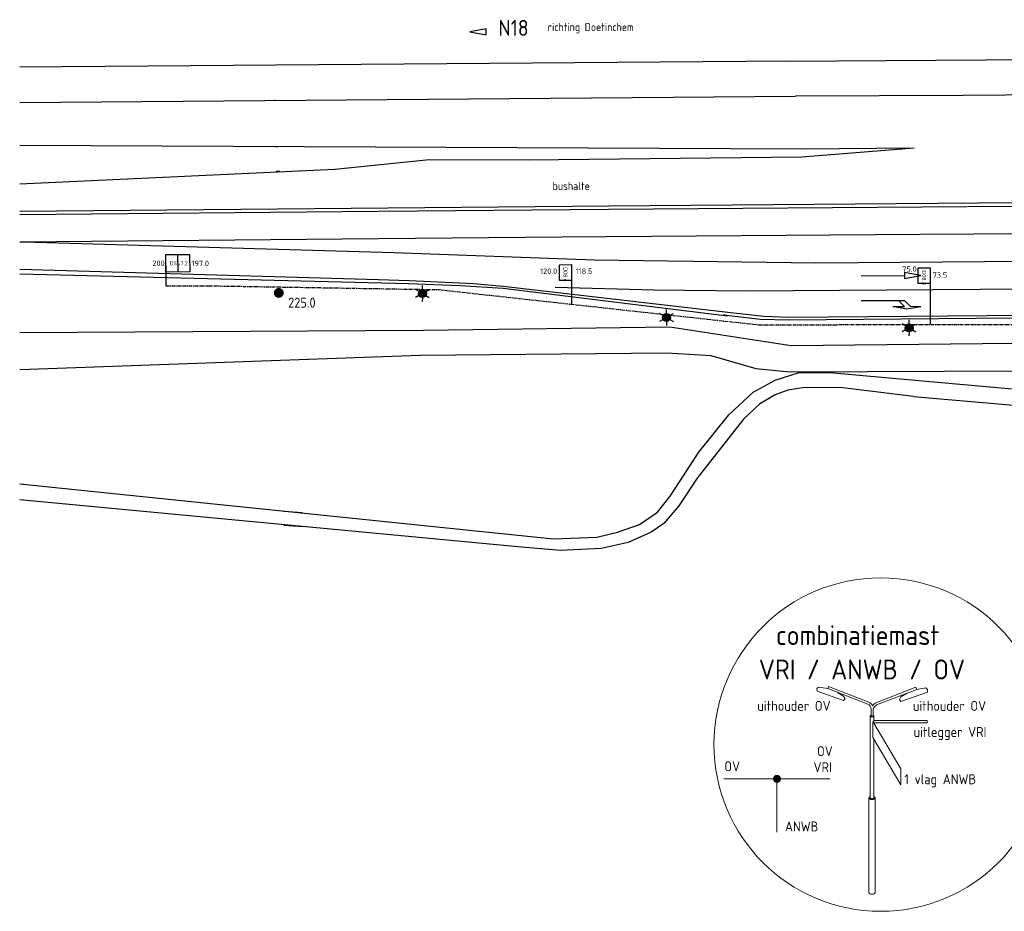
# Model space of a CAD drawing. Extents: x -244 to 1570, y 362 to 1124.
# Tile 2 of 10: x 195 to 442, y 614 to 837. Entities that reach past the tile are written whole.
import ezdxf
from ezdxf.enums import TextEntityAlignment as Align

# ---------------------------------------------------------------- set-up
doc = ezdxf.new("R2010")
doc.units = 0
doc.header["$LTSCALE"] = 0.09
doc.header["$MEASUREMENT"] = 0
for name, pattern in [('VRI', [16, 10, -2, 2, -2]), ('W41BN$0$BLOKMARK', [1000.1, 1000, -0.1]), ('W41BN$0$VERDRIJFVL', [1000.1, 1000, -0.1]), ('W41BN$0$VERFLIJN', [1000.1, 1000, -0.1])]:
    doc.linetypes.add(name, pattern=pattern)
doc.layers.get('0').update_dxf_attribs({"linetype": 'CONTINUOUS'})
for name, color, linetype, lineweight in [('as-bs-kilometr', 7, 'CONTINUOUS', 18), ('to-xx-t25_1', 7, 'CONTINUOUS', 25), ('VRI-MEUBILAIR', 7, 'CONTINUOUS', 18)]:
    doc.layers.add(name, color=color, linetype=linetype, lineweight=lineweight)
doc.layers.add('kl-bs-vrikabel', color=30, linetype='VRI')
doc.layers.add('kl-bs-vrilus', color=34, linetype='CONTINUOUS')
doc.styles.add('ISO', font='ISO.SHX', dxfattribs={"height": 1.8})
doc.styles.add('ISO25', font='ISO.shx', dxfattribs={"height": 2})

# ---------------------------------------------------------------- blocks, each defined once
blk = doc.blocks.new('OV-MAST')
at = {"linetype": 'Continuous'}
blk.add_hatch(color=1, dxfattribs=at).paths.add_polyline_path([(897.09, 428.63, 1), (898.09, 428.63, 1)])
at = {"color": 1, "linetype": 'Continuous'}
for p, q in [((897.16, 428.88, 20.22), (896.72, 429.13, 20.22)), ((897.59, 429.13, 20.22), (897.59, 429.63, 20.22)), ((898.02, 428.88, 20.22), (898.46, 429.13, 20.22)), ((897.16, 428.38, 20.22), (896.72, 428.13, 20.22)), ((897.59, 428.13, 20.22), (897.59, 427.63, 20.22)), ((898.02, 428.38, 20.22), (898.46, 428.13, 20.22))]:
    blk.add_line(p, q, dxfattribs=at)
blk.add_circle((897.59, 428.63, 20.22), 0.5, dxfattribs=at)
blk = doc.blocks.new('W41BN$0$PIJLR', base_point=(0, 0, -0.1))
at = {"color": 0}
for p, q in [((0, 0), (5.45, 0)), ((5.45, -0.75), (4.7, 0)), ((6.2, -0.75), (5.45, 0)), ((4, -0.75), (5.45, -0.75)), ((5.7, -1.05), (4, -0.75)), ((7.5, -0.75), (5.7, -1.05)), ((7.5, -0.75), (6.2, -0.75))]:
    blk.add_line(p, q, dxfattribs=at)
blk = doc.blocks.new('W41BN$0$PIJL', base_point=(0, 0, -0.1))
at = {"color": 0}
for p, q in [((0, 0), (5.45, 0)), ((7.5, 0), (5.45, 0.375)), ((5.45, 0.375), (5.45, -0.375)), ((5.45, -0.375), (7.5, 0))]:
    blk.add_line(p, q, dxfattribs=at)
blk = doc.blocks.new('ONDERGROND')
at = {"layer": 'as-bs-kilometr'}
blk.add_hatch(color=256, dxfattribs=at).paths.add_polyline_path([(-155.88, 72.87, 1), (-153.38, 72.87, 1)])
at = {"color": 253}
for points in [[(-26.83, 131.04, -280.05), (-219.66, 129.51, -279.83)], [(-26.83, 131.04, -280.05), (96.76, 131.82, -280.1), (218.1, 132.34, -280.23), (273.86, 132.49, -280.23), (293.96, 132.54, -280.23), (330.08, 132.64, -280.23), (450.26, 132.79, -280.15), (570.71, 132.34, -280.17), (649.6, 132.04, -280.3)], [(650.4, 122.84, -280.49), (532.73, 123.49, -280.21), (428.39, 123.82, -280.07), (330.57, 123.81, -280.18), (266.29, 123.4, -280.23), (174.31, 123.73, -280.17), (91.66, 122.97, -280.15), (17.16, 122.43, -280.06), (-24.98, 122.21, -280.01)], [(-219.66, 120.62, -279.87), (-24.98, 122.21, -280.01)], [(-155.58, 121.15, -279.92), (-155.7, 121.14, -279.92)], [(-219.66, 109.9, -280.46), (-23.43, 109.03, -280.04)], [(-155.44, 109.6, -280.32), (-154.83, 109.61, -280.32)], [(-23.43, 109.03, -280.04), (4.82, 109.3, -279.73)], [(-23.34, 106.99, -279.89), (4.82, 109.3, -279.73)], [(-219.66, 100.21, -279.28), (-140.58, 103.95, -279.79), (-116.83, 106.3, -279.81), (-92.02, 106.26, -279.85), (-23.34, 106.99, -279.89)], [(-154.41, 103.29, -279.7), (-155.3, 103.29, -279.7)], [(-219.66, 93.38, -279.44), (-71.81, 94.75, -279.42), (31.26, 95.56, -279.47), (189.12, 96.66, -279.5), (334.39, 97.29, -279.47), (543.88, 97.08, -279.52), (626.49, 96.73, -279.56)], [(-219.66, 77.67, -279.44), (-122.06, 75.26, -279.51), (-109.13, 74.74, -279.55), (-98.36, 74.02, -279.59), (-42, 67.15, -279.74), (-43.01, 67.35, -279.73), (-33.75, 66.28, -279.77), (-26.64, 66.07, -279.77), (142.61, 67.63, -279.74)], [(153.62, -64.98, -279.54), (160.35, 17.82, -279.84), (159.81, 25.05, -279.75), (158.41, 30.45, -279.63), (155.35, 35.28, -279.9), (139.24, 53.89, -280.31), (139.51, 58.72, -280.09), (133.99, 61.29, -280.27), (-26.04, 59.61, -280.39), (-56.5, 64.31, -280.01), (-118.35, 63.41, -280.37), (-219.66, 62.85, -280.26)], [(-219.66, 53.68, -279.91), (-119.19, 57.22, -280.82), (-57.24, 57.85, -280.89), (-46.2, 57.14, -280.79), (-34.93, 53.92, -280.69), (-26.26, 53.05, -280.99), (128.41, 53.75, -280.68), (134.06, 53.11, -280.71), (150.7, 32.38, -280.22), (153.4, 27.9, -280.13), (154.73, 19.73, -280.09), (154.85, 12.82, -280.03), (147.21, -63.27, -279.68)], [(-219.66, 24.94, -281.28), (-85.67, 11.19, -280.95), (-74.78, 11.59, -280.88), (-69.62, 12.82, -280.88), (-64.14, 14.79, -280.9), (-59.59, 17.84, -280.89), (-56.37, 21.9, -280.99), (-49.23, 32.87, -281.13), (-41.68, 42.27, -280.98), (-35.54, 47.94, -280.99), (-30.06, 50.96, -281.15), (-24.29, 52.78, -281.11), (-16.3, 52.89, -281.07), (5.08, 50.98, -281.04)], [(5.08, 50.98, -281.04), (80.96, 44.2, -281.01), (104.15, 42.3, -281.11), (118.21, 41.33, -280.92), (130.87, 39.4, -280.86), (140.89, 36.45, -280.75), (148.82, 30.48, -280.51), (153.12, 21.81, -280.14), (153.73, 11.5, -280.09), (151.72, -8.25, -280.07), (146.7, -55.74, -279.78)], [(4.63, 46.86, -281), (-13.06, 49.09, -281.1), (-22.71, 49.17, -281.03), (-26.87, 48.43, -281.03), (-30.05, 47.29, -281.03), (-33.88, 45.05, -281.03), (-37.98, 41.16, -281.03), (-49.61, 26.37, -280.99), (-54.22, 19.47, -280.96), (-57.97, 15, -281), (-61.19, 12.8, -280.99), (-66.92, 10.23, -280.94), (-73.7, 8.76, -280.95), (-83.91, 8.21, -280.97), (-94.63, 9.18, -281.04), (-219.66, 20.95, -280.9)], [(4.63, 46.86, -281), (81.01, 40.26, -280.94), (103.7, 38.75, -280.97), (117.45, 37.75, -280.93), (130.55, 35.6, -281.04), (139.31, 32.86, -280.86), (145.76, 27.83, -280.71), (146.6, 26.17, -280.68), (149.21, 21, -280.39), (149.66, 12.08, -280.27), (147.28, -8.26, -280.26), (142.88, -55.28, -279.95)], [(-148.77, 17.66, -281.1), (-153.41, 18.03, -281.09)], [(-153.34, 14.58, -280.98), (-148.55, 14.26, -280.98)]]:
    blk.add_polyline3d(points, dxfattribs=at)
at = {"color": 253, "linetype": 'W41BN$0$VERFLIJN'}
for points in [[(-219.66, 92.56, -279.39), (-71.91, 93.84, -279.4), (31.31, 94.62, -279.45), (189.25, 95.63, -279.47), (334.46, 96.16, -279.44), (543.91, 96.22, -279.51), (626.6, 95.85, -279.56)], [(-219.66, 78.83, -279.4), (-121.93, 76, -279.49), (-105.75, 75.25, -279.54), (-98.33, 74.55, -279.58), (-41.92, 68.04, -279.73), (-32.94, 67.07, -279.74), (-26.68, 66.81, -279.75), (140.37, 68.19, -279.75), (148.52, 67.76, -279.74), (154.21, 65.97, -279.75), (155.25, 65.51, -279.75), (161.82, 61.6, -279.72), (167.29, 55.98, -279.73), (170.97, 49.48, -279.73), (172.7, 42.13, -279.77), (172.92, 38.57, -279.8), (175.01, -44.87, -279.63)]]:
    blk.add_polyline3d(points, dxfattribs=at)
at = {"color": 253, "linetype": 'W41BN$0$VERDRIJFVL'}
blk.add_polyline3d([(-219.66, 85.65, -279.25), (-83.63, 86.91, -279.28), (157.31, 88.68, -279.29), (159.81, 87.01, -279.33), (160.24, 85.02, -279.37), (159.42, 82.98, -279.42), (157.35, 81.8, -279.44), (156.18, 81.72, -279.44), (-19.87, 80.32, -279.5), (-75.45, 81.06, -279.44), (-125.79, 82.9, -279.34), (-219.66, 85.63, -279.25)], dxfattribs=at)
at = {"color": 253, "linetype": 'W41BN$0$BLOKMARK'}
blk.add_polyline3d([(-85.24, 74.29, -279.54), (-60.39, 73.66, -279.57), (-37.25, 73.38, -279.62), (46.93, 74.03, -279.62), (108.18, 74.44, -279.62)], dxfattribs=at)
at = {"color": 253, "zscale": 2}
for name, p, xscale, yscale, rotation in [('W41BN$0$PIJL', (-8.5, 77.19, -279.55), 1.999999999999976, 1.999999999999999, 0.1820912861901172), ('OV-MAST', (-1925.57, -759.4, -319.64), 2.000000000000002, 1.999999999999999, 359.1995546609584), ('W41BN$0$PIJLR', (-8.49, 70.99, -279.68), 2.000000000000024, 2, 359.6528501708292), ('OV-MAST', (-1864.32, -765.39, -319.92), 2.000000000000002, 1.999999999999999, 359.1995546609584), ('OV-MAST', (-1803.43, -768.01, -320.13), 2.000000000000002, 1.999999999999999, 359.1995546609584)]:
    blk.add_blockref(name, p, dxfattribs=dict(at, xscale=xscale, yscale=yscale, rotation=rotation))
at = {"layer": 'as-bs-kilometr', "style": 'ISO25'}
blk.add_text('225.0', height=2.5, dxfattribs=at).set_placement((-152.29, 68.42, 959.05), align=Align.BOTTOM_LEFT)

msp = doc.modelspace()

# ---------------------------------------------------------------- linework, layer by layer
at = {"layer": 'kl-bs-vrikabel'}
for p, q in [((231.83, 770.7, -279.44), (242.5, 770.7, -279.44)), ((242.5, 770.7, -279.44), (300.46, 769.72, -279.44)), ((300.46, 769.72, -279.44), (380.61, 760.91, -279.44)), ((380.61, 760.91, -279.44), (556.24, 761.15, -279.44))]:
    msp.add_line(p, q, dxfattribs=at)
at = {"layer": 'kl-bs-vrilus'}
for p, q in [((231.81, 778.55, -279.44), (237.81, 778.57, -279.44)), ((231.83, 774.14, -279.44), (231.81, 778.55, -279.44)), ((237.81, 778.57, -279.44), (237.83, 774.16, -279.44)), ((231.83, 775.77, -279.44), (231.83, 770.7, -279.44)), ((237.83, 774.16, -279.44), (231.83, 774.14, -279.44)), ((333.67, 772.04, -279.44), (333.67, 766.07, -279.44))]:
    msp.add_line(p, q, dxfattribs=at)
for points in [[(234.81, 778.56), (234.83, 774.15)], [(423.67, 771.25), (423.69, 760.97)]]:
    msp.add_lwpolyline(points, dxfattribs=at)
for points in [[(330.66, 775.99), (333.66, 776.01), (333.67, 772.04), (330.67, 772.03)], [(420.66, 775.2), (423.66, 775.22), (423.67, 771.25), (420.67, 771.24)]]:
    msp.add_lwpolyline(points, close=True, dxfattribs=at)
at = {"layer": 'to-xx-t25_1'}
for p, q in [((312.21, 835.13, -918.25), (308.11, 834.38, -918.25)), ((308.11, 834.38, -918.25), (312.21, 833.63, -918.25)), ((312.21, 833.63, -918.25), (312.21, 835.13, -918.25))]:
    msp.add_line(p, q, dxfattribs=at)
at = {"layer": 'VRI-MEUBILAIR', "color": 3}
for p, q in [((398.17, 670.15, -918.26), (397.97, 669.63, -918.26)), ((420.08, 669.96, -918.26), (420.29, 669.44, -918.26)), ((408.6, 662.76, -918.26), (408.6, 642.23, -918.26)), ((409.57, 662.76, -918.26), (409.57, 660.91, -918.26)), ((409.27, 661.41, -918.26), (409.27, 657.38, -918.26)), ((409.27, 661.41, -918.26), (416.34, 649.5, -918.26)), ((409.51, 661.01, -918.26), (422.93, 661.01, -918.26)), ((409.57, 661.63, -918.26), (422.93, 661.63, -918.26)), ((422.93, 661.63, -918.26), (422.93, 661.01, -918.26)), ((409.27, 657.38, -918.26), (416.34, 645.48, -918.26)), ((409.57, 656.89, -918.26), (409.57, 642.23, -918.26)), ((416.34, 649.5, -918.26), (416.34, 645.48, -918.26)), ((385.23, 646.99, -918.26), (371.87, 646.99, -918.26)), ((385.23, 646.99, -918.26), (385.23, 633.63, -918.26)), ((385.23, 646.99, -918.26), (398.59, 646.99, -918.26)), ((408.31, 642.19, -918.26), (408.31, 618.43, -918.26)), ((409.85, 642.19, -918.26), (409.85, 618.43, -918.26))]:
    msp.add_line(p, q, dxfattribs=at)
for points in [[(397.97, 669.63), (395.65, 669.99), (395.24, 669.63), (395.28, 668.95), (401.91, 666.62), (402.31, 667.06), (401.91, 667.74), (400.39, 668.69)], [(420.29, 669.44), (422.61, 669.8), (423.01, 669.44), (422.97, 668.76), (416.35, 666.43), (415.95, 666.87), (416.35, 667.56), (417.87, 668.5)]]:
    msp.add_lwpolyline(points, dxfattribs=at)
for points in [[(409.18, 665.34, 0.161636), (408.25, 666.26), (398.17, 670.15)], [(409.18, 665.34, -0.134808), (410.01, 666.07), (420.08, 669.96)], [(408.85, 662.97), (408.85, 664.51, 0.261047), (408.02, 665.74), (397.97, 669.63)], [(409.41, 662.78), (409.41, 664.32, -0.261047), (410.24, 665.55), (420.29, 669.44)], [(408.85, 662.97, 0.047604), (408.74, 662.93, 0.103223), (408.62, 662.84, 0.179749), (408.6, 662.76, 0.179749)], [(408.6, 662.76, 0.179749), (408.62, 662.69, 0.103223), (408.74, 662.6, 0.062954), (408.88, 662.55, 0.04916), (409.08, 662.53, 0.04916), (409.28, 662.55, 0.062954), (409.42, 662.6, 0.103223), (409.54, 662.69, 0.179749), (409.57, 662.76, 0.179749), (409.54, 662.84, 0.103223), (409.42, 662.93, 0.005703), (409.41, 662.93, 0.04916)], [(408.85, 662.78), (408.85, 664.35, -0.268133)], [(408.85, 662.78, 0.213017), (408.86, 662.75, 0.09414), (408.93, 662.71, 0.050814), (409.01, 662.68, 0.038203), (409.13, 662.68, 0.038203), (409.24, 662.68, 0.050814), (409.33, 662.71, 0.09414), (409.4, 662.75, 0.213017), (409.41, 662.78, 0.213017)], [(408.31, 642.19, 0.179749), (408.36, 642.07, 0.103223), (408.54, 641.93, 0.062954), (408.77, 641.85, 0.04916), (409.08, 641.82, 0.04916), (409.39, 641.85, 0.062954), (409.62, 641.93, 0.103223), (409.8, 642.07, 0.179749), (409.85, 642.19, 0.179749), (409.8, 642.32, 0.103223), (409.62, 642.45, 0.016598), (409.57, 642.48, 0.04916)], [(408.6, 642.48, 0.016598), (408.54, 642.45, 0.103223), (408.36, 642.32, 0.179749), (408.31, 642.19, 0.179749)], [(408.6, 642.23, 0.179749), (408.62, 642.15, 0.103223), (408.74, 642.07, 0.062954), (408.88, 642.02, 0.04916), (409.08, 642, 0.04916), (409.28, 642.02, 0.062954), (409.42, 642.07, 0.103223), (409.54, 642.15, 0.179749), (409.57, 642.23, 0.179749)], [(408.31, 618.43, 0.179749), (408.36, 618.31, 0.103223), (408.54, 618.17, 0.062954), (408.77, 618.09, 0.04916), (409.08, 618.06, 0.04916), (409.39, 618.09, 0.062954), (409.62, 618.17, 0.103223), (409.8, 618.31, 0.179749), (409.85, 618.43, 0.179749)]]:
    msp.add_lwpolyline(points, format="xyb", dxfattribs=at)
at = {"layer": 'VRI-MEUBILAIR', "color": 3, "const_width": 1}
msp.add_lwpolyline([(384.73, 646.99, 1), (385.73, 646.99, 1)], format="xyb", close=True, dxfattribs=at)
at = {"layer": 'VRI-MEUBILAIR'}
msp.add_circle((411.25, 655.59, -918.26), 41.83, dxfattribs=at)

# ---------------------------------------------------------------- block references
msp.add_blockref('ONDERGROND', (414.83, 696.04))

# ---------------------------------------------------------------- texts
at = {"layer": 'kl-bs-vrilus', "style": 'ISO25'}
for s, height, p in [('200', 1.36, (228.46, 775.66, -279.43)), ('DS47.2', 1, (232.81, 775.84, -279.43)), ('197.0', 1.36, (238.27, 775.62, -279.43)), ('120.0', 1.36, (325.77, 773.67, -279.43)), ('118.5', 1.36, (334.7, 773.67, -279.43)), ('75.0', 1.36, (416.66, 774.21, -279.43)), ('73.5', 1.36, (424.29, 772.7, -279.43))]:
    msp.add_text(s, height=height, dxfattribs=at).set_placement(p)
for s, p in [('D08.4', (331.64, 775.36, -279.43)), ('D08.3', (421.64, 774.57, -279.43))]:
    msp.add_text(s, height=1, rotation=270, dxfattribs=at).set_placement(p)
at = {"layer": 'to-xx-t25_1', "style": 'ISO25'}
for s, height, p in [('N18', 4, (315.3, 833.39, -918.25)), ('richting Doetinchem', 2, (327.69, 834.61, -918.25)), ('bushalte', 2, (328.91, 794.73, -279.44))]:
    msp.add_text(s, height=height, dxfattribs=at).set_placement(p)
at = {"layer": 'VRI-MEUBILAIR', "style": 'ISO'}
for s, p in [('combinatiemast', (384.98, 680.54, -918.26)), ('VRI / ANWB / OV', (380.67, 671.93, -918.26))]:
    msp.add_text(s, height=5, dxfattribs=at).set_placement(p)
at = {"layer": 'VRI-MEUBILAIR', "color": 7, "style": 'ISO'}
for s, p in [('uithouder OV', (380.29, 664.05, -918.26)), ('uithouder OV', (419.33, 664.05, -918.26)), ('uitlegger VRI', (419.5, 657.5, -918.26)), ('OV', (395.28, 652.69, -918.26)), ('OV', (372.02, 648.89, -918.26)), ('VRI', (394.39, 648.66, -918.26)), ('1 vlag ANWB', (417.21, 645.64, -918.26)), ('ANWB', (387.23, 633.79, -918.26))]:
    msp.add_text(s, height=2.5, dxfattribs=at).set_placement(p)

doc.saveas('drawing.dxf')
